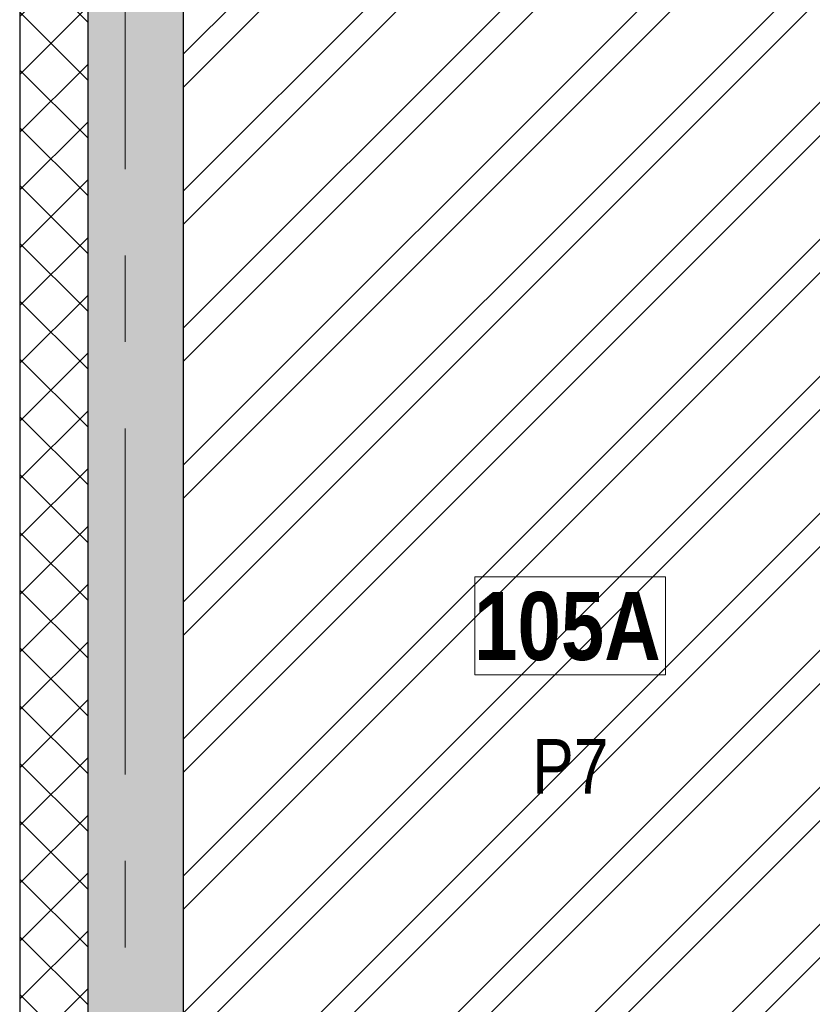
# Model space of a CAD drawing. Header units: millimetres. Extents: x -2180 to 54567, y -1945 to 22251.
# Tile 63 of 143: x 5613 to 8522, y 14291 to 17906. Entities that reach past the tile are written whole.
import ezdxf

# ---------------------------------------------------------------- set-up
doc = ezdxf.new("R2010")
doc.units = ezdxf.units.MM
doc.linetypes.add('Grid Line 1_2_', pattern=[2222.5, 1270, -317.5, 317.5, -317.5])
for name, color, linetype, lineweight, true_color in [('Color Fill-2', 7, 'Continuous', 9, 0xc0c040), ('Cut Pattern-2', 7, 'Continuous', 25, 0x787878), ('Cut Pattern-4', 9, 'Continuous', 9, 0x808080), ('Room Tags-1', 7, 'Continuous', 9, 0x800000)]:
    doc.layers.add(name, color=color, linetype=linetype, lineweight=lineweight, true_color=true_color)
for name, color, linetype, lineweight in [('Common Edges', 7, 'Continuous', 9), ('Grids-1', 7, 'Grid Line 1_2_', 9), ('Room Tags', 7, 'Continuous', 9), ('Walls-1', 7, 'Continuous', 25)]:
    doc.layers.add(name, color=color, linetype=linetype, lineweight=lineweight)
doc.styles.add('Swis721 Cn BT_1', font='swissc.ttf', dxfattribs={"height": 200})
doc.styles.add('Swis721 Cn BT_B', font='swisscb.ttf', dxfattribs={"height": 250})

# ---------------------------------------------------------------- blocks, each defined once
blk = doc.blocks.new('1_0 Room Tag - 2_5mm Nr-411650-1 Korruse põrandate plaan')
at = {"layer": 'Room Tags'}
for p, q in [((3.5, 1.8), (-3.5, 1.8)), ((-3.5, 1.8), (-3.5, -1.8)), ((3.5, 1.8), (3.5, -1.8)), ((3.5, -1.8), (-3.5, -1.8))]:
    blk.add_line(p, q, dxfattribs=at)

msp = doc.modelspace()

# ---------------------------------------------------------------- hatches: boundary and pattern name
at = {"layer": 'Color Fill-2'}
h = msp.add_hatch(dxfattribs=at)
h.set_pattern_fill('FP_3', color=256, style=0, pattern_type=2)
h.set_pattern_definition([(45, (0, 0), (-251.447, 251.447), []), (45, (0, 381), (-251.447, 251.447), [])])
h.paths.add_polyline_path([(8940.3, 13136.6), (8940.3, 13221.1), (8932.8, 13221.1), (8932.8, 17811.9), (8894, 17811.9), (8894, 18015.9), (8553.8, 18015.9), (8553.8, 18111.9), (6553.8, 18111.9), (6553.8, 18015.9), (6213.8, 18015.9), (6213.8, 13221.1), (8040.3, 13221.1), (8040.3, 13136.6), (8050.3, 13136.6), (8050.3, 13181.1), (8865.3, 13181.1), (8865.3, 14031.1), (8915.3, 14031.1), (8915.3, 13181.1), (8930.3, 13181.1), (8930.3, 13136.6)], flags=0)
at = {"layer": 'Cut Pattern-2'}
for points in [[(5863.8, 11857.1), (6149.5, 11857.1), (6149.5, 18111.9), (5863.8, 18111.9), (5863.8, 11908.9)], [(6149.5, 11882.1), (6213.8, 11882.1), (6213.8, 18111.9), (6149.5, 18111.9), (6149.5, 12086.3)]]:
    msp.add_hatch(color=256, dxfattribs=at).paths.add_polyline_path(points, flags=0)
at = {"layer": 'Cut Pattern-4'}
h = msp.add_hatch(dxfattribs=at)
h.set_pattern_fill('FP_2', color=256, style=0, pattern_type=2)
h.set_pattern_definition([(45, (0, 0), (-106.066, 106.066), []), (135, (0, 0), (-106.066, -106.066), [])])
h.paths.add_polyline_path([(5847.3, 10357.1), (5863.8, 10357.1), (5863.8, 10654.1), (5613.8, 10654.1), (5613.8, 10357.1), (5832.8, 10357.1)], flags=0)
h.paths.add_polyline_path([(5862.6, 11854.1), (5863.8, 11854.1), (5863.8, 18111.9), (5613.8, 18111.9), (5613.8, 11854.1), (5847.3, 11854.1)], flags=0)

# ---------------------------------------------------------------- linework, layer by layer
at = {"layer": 'Common Edges'}
msp.add_line((5613.8, 11854.1), (5613.8, 18362.9), dxfattribs=at)
at = {"layer": 'Grids-1'}
msp.add_line((6000, 18627.8), (6000, 1154.9), dxfattribs=at)
at = {"layer": 'Walls-1'}
for p, q in [((5612.8, 18362.9), (5612.8, 11854.1)), ((6213.8, 13221.1), (6213.8, 18377.9)), ((5863.8, 11857.1), (5863.8, 18111.9))]:
    msp.add_line(p, q, dxfattribs=at)

# ---------------------------------------------------------------- block references
at = {"layer": 'Room Tags', "xscale": 99.99999999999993, "yscale": 99.99999999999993, "zscale": 99.99999999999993}
msp.add_blockref('1_0 Room Tag - 2_5mm Nr-411650-1 Korruse põrandate plaan', (7633.1, 15680.6), dxfattribs=at)

# ---------------------------------------------------------------- texts
at = {"layer": 'Room Tags', "insert": (7281, 15805.1), "char_height": 250, "width": 849.789, "attachment_point": 1, "style": 'Swis721 Cn BT_B'}
msp.add_mtext('105A', dxfattribs=at)
at = {"layer": 'Room Tags-1', "insert": (7494.1, 15265), "char_height": 200, "width": 328.692, "attachment_point": 1, "style": 'Swis721 Cn BT_1'}
msp.add_mtext('P7', dxfattribs=at)

doc.saveas('drawing.dxf')
